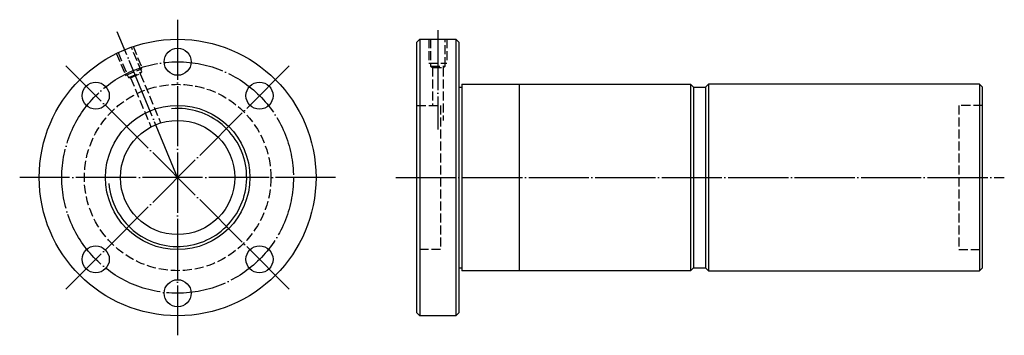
# Model space of a CAD drawing. Header units: millimetres. Extents: x -31 to 296, y 148 to 252.
import ezdxf

# ---------------------------------------------------------------- set-up
doc = ezdxf.new("R2010")
doc.units = ezdxf.units.MM
for name, pattern in [('CENTER', [22, 20, -1, 0, -1]), ('DASHED', [4, 3, -1]), ('THIN', [200000, 200000, 0])]:
    doc.linetypes.add(name, pattern=pattern)
doc.layers.add('NT', color=7, linetype='Continuous')

msp = doc.modelspace()

# ---------------------------------------------------------------- linework, layer by layer
at = {"layer": 'NT', "color": 3, "linetype": 'CENTER'}
for p, q in [((21.5, 252.5), (21.5, 147.5)), ((108, 249), (108, 216)), ((21.5, 200), (1.41, 248.5)), ((58.62, 237.12), (-15.62, 162.88)), ((58.62, 162.88), (-15.62, 237.12)), ((74, 200), (-31, 200)), ((94, 200), (296.29, 200))]:
    msp.add_line(p, q, dxfattribs=at)
at = {"layer": 'NT', "color": 16, "linetype": 'Continuous'}
for p, q in [((101, 245), (102, 246)), ((102, 246), (114, 246)), ((102, 246), (102, 154)), ((114, 246), (115, 245)), ((114, 246), (114, 154)), ((101, 155), (101, 245)), ((115, 245), (115, 155)), ((115, 230), (116, 230)), ((116, 231), (116, 169)), ((116, 231), (192, 231)), ((135, 231), (135, 169)), ((192, 231), (193, 230)), ((192, 231), (192, 169)), ((193, 230), (193, 170)), ((193, 230), (197, 230)), ((198, 231), (197, 230)), ((197, 230), (197, 170)), ((288, 231), (198, 231)), ((198, 231), (198, 169)), ((288, 231), (288, 169)), ((288, 231), (289, 230)), ((289, 170), (289, 230)), ((115, 170), (116, 170)), ((192, 169), (116, 169)), ((193, 170), (192, 169)), ((193, 170), (197, 170)), ((197, 170), (198, 169)), ((198, 169), (288, 169)), ((288, 169), (289, 170)), ((102, 154), (101, 155)), ((114, 154), (102, 154)), ((115, 155), (114, 154))]:
    msp.add_line(p, q, dxfattribs=at)
at = {"layer": 'NT', "color": 1, "linetype": 'DASHED'}
for p, q in [((105, 246), (105, 238)), ((111, 246), (111, 238)), ((6.67, 243.65), (9.73, 236.26)), ((1.12, 241.35), (4.19, 233.96)), ((4.19, 233.96), (9.73, 236.26)), ((105, 238), (111, 238)), ((105.6, 237), (110.4, 237)), ((106.25, 236.62), (106.25, 224)), ((109.75, 236.62), (109.75, 219)), ((5.12, 233.27), (9.56, 235.1)), ((5.87, 233.17), (12.64, 216.81)), ((9.1, 234.51), (15.85, 218.22)), ((101, 224), (108.88, 224)), ((108.88, 224), (108.88, 176)), ((289, 224), (281.12, 224)), ((281.12, 224), (281.12, 176)), ((108.88, 176), (101, 176)), ((281.12, 176), (289, 176))]:
    msp.add_line(p, q, dxfattribs=at)
for points in [[(105.6, 246), (105.6, 237), (106.25, 236.62), (109.75, 236.62), (110.4, 237), (110.4, 246)], [(1.68, 241.58), (5.12, 233.27), (5.87, 233.17), (9.1, 234.51), (9.56, 235.1), (6.11, 243.42)]]:
    msp.add_lwpolyline(points, dxfattribs=at)
at = {"layer": 'NT', "color": 16, "linetype": 'Continuous'}
for centre, radius in [((21.5, 200), 46), ((21.5, 238.5), 4.5), ((-5.72, 227.22), 4.5), ((48.72, 227.22), 4.5), ((21.5, 200), 24), ((21.5, 200), 19), ((-5.72, 172.78), 4.5), ((48.72, 172.78), 4.5), ((21.5, 161.5), 4.5)]:
    msp.add_circle(centre, radius, dxfattribs=at)
at = {"layer": 'NT', "color": 3, "linetype": 'CENTER'}
msp.add_circle((21.5, 200), 38.5, dxfattribs=at)
at = {"layer": 'NT', "color": 1, "linetype": 'DASHED'}
msp.add_circle((21.5, 200), 31, dxfattribs=at)
at = {"layer": 'NT', "color": 5, "linetype": 'THIN'}
msp.add_arc((21.5, 200), 22.95, 185, 95, dxfattribs=at)

doc.saveas('drawing.dxf')
